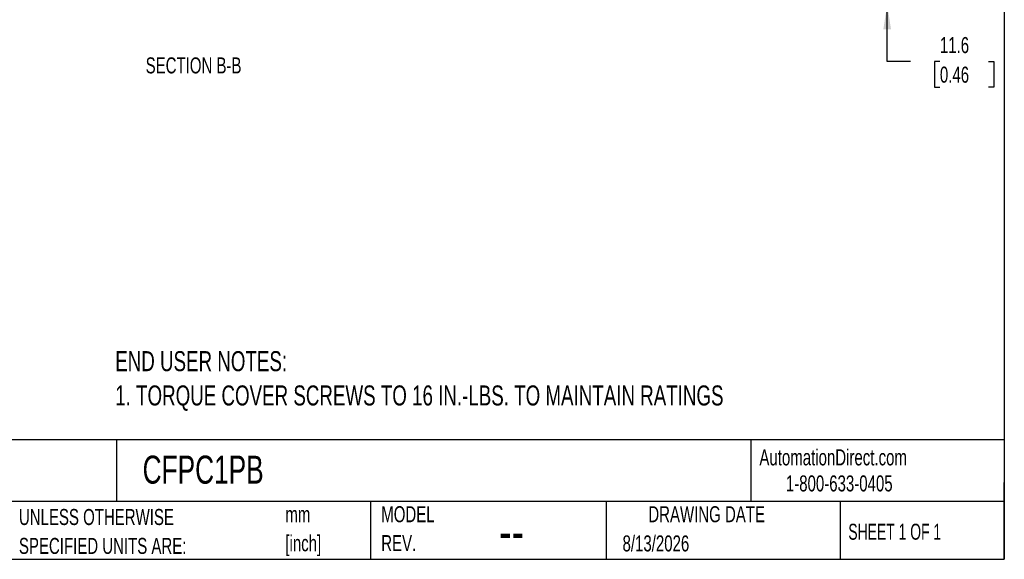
# Model space of a CAD drawing. Header units: millimetres. Extents: x 6 to 273, y 6 to 210.
# Tile 6 of 12: x 143 to 273, y 6 to 78. Entities that reach past the tile are written whole.
import ezdxf

# ---------------------------------------------------------------- set-up
doc = ezdxf.new("R2010")
doc.units = ezdxf.units.MM
for name, color, linetype in [('DIMENSIONS', 140, 'Continuous'), ('SLD-0', 179, 'Continuous'), ('TEXT', 140, 'Continuous')]:
    doc.layers.add(name, color=color, linetype=linetype)
doc.styles.add('SLDTEXTSTYLE0', font='TXT', dxfattribs={"width": 0.7})
doc.styles.add('SLDTEXTSTYLE1', font='TXT', dxfattribs={"width": 0.65})
doc.dimstyles.new('SLDDIMSTYLE2', dxfattribs={"dimtxt": 2.158008, "dimasz": 3.302, "dimexe": 0, "dimexo": 0.0625, "dimgap": 0.539502, "dimtad": 0, "dimtih": 1, "dimtoh": 1, "dimdec": 1, "dimlfac": 2, "dimrnd": 1e-09, "dimzin": 12, "dimdsep": 46, "dimtxsty": 'SLDTEXTSTYLE0', "dimsah": 1, "dimcen": 0.09, "dimadec": 0, "dimazin": 3, "dimtfac": 1, "dimtdec": 1, "dimtmove": 0, "dimatfit": 0, "dimfxl": 0, "dimfrac": 2, "dimtolj": 1, "dimtzin": 12, "dimarcsym": 0})

# ---------------------------------------------------------------- blocks, each defined once
blk = doc.blocks.new('SW_NOTE_0')
at = {"layer": 'DIMENSIONS', "color": 0, "char_height": 2.6458, "attachment_point": 1, "style": 'SLDTEXTSTYLE0'}
for s, insert in [('END USER NOTES:', (0, 3.41)), ('1. TORQUE COVER SCREWS TO 16 IN.-LBS. TO MAINTAIN RATINGS', (0, -1.12))]:
    blk.add_mtext(s, dxfattribs=dict(at, insert=insert))
blk = doc.blocks.new('SW_NOTE_0_1')
at = {"layer": 'TEXT', "color": 0, "char_height": 2.117, "attachment_point": 1, "style": 'SLDTEXTSTYLE0'}
for s, insert in [('mm', (0, 2.73)), ('[inch]', (0, -1.09))]:
    blk.add_mtext(s, dxfattribs=dict(at, insert=insert))
blk = doc.blocks.new('SW_NOTE_0_2')
at = {"layer": 'TEXT', "color": 0, "char_height": 2.1167, "attachment_point": 1, "style": 'SLDTEXTSTYLE0'}
for s, insert in [('UNLESS OTHERWISE', (0, 2.73)), ('SPECIFIED UNITS ARE:', (0, -1.09))]:
    blk.add_mtext(s, dxfattribs=dict(at, insert=insert))
blk = doc.blocks.new('SW_NOTE_0_7')
at = {"layer": 'TEXT', "color": 0, "char_height": 2.117, "attachment_point": 1, "style": 'SLDTEXTSTYLE0'}
for s, insert in [('MODEL', (0, 2.73)), ('REV.', (0, -1.09))]:
    blk.add_mtext(s, dxfattribs=dict(at, insert=insert))
blk = doc.blocks.new('_D_11')
at = {"layer": 'DIMENSIONS'}
for p, q in [((257.58, 85.46), (257.58, 91.81)), ((241.67, 85.46), (260.75, 85.46)), ((246.37, 79.68), (260.75, 79.68)), ((257.58, 72.14), (257.58, 79.68)), ((260.65, 72.14), (257.58, 72.14)), ((264.54, 72.14), (263.82, 72.14)), ((263.82, 72.14), (263.82, 68.71)), ((270.95, 72.14), (271.68, 72.14)), ((271.68, 72.14), (271.68, 68.71)), ((263.82, 68.71), (264.54, 68.71)), ((271.68, 68.71), (270.95, 68.71))]:
    blk.add_line(p, q, dxfattribs=at)
for points in [[(257.58, 85.46), (258.08, 88.76), (257.07, 88.76)], [(257.58, 79.68), (257.07, 76.37), (258.08, 76.37)]]:
    blk.add_solid(points, dxfattribs=at)
at = {"layer": 'DIMENSIONS', "char_height": 2.117, "attachment_point": 1, "style": 'SLDTEXTSTYLE0'}
for s, insert in [('11.6', (264.54, 75.35)), ('0.46', (264.54, 71.44))]:
    blk.add_mtext(s, dxfattribs=dict(at, insert=insert))

msp = doc.modelspace()

# ---------------------------------------------------------------- linework, layer by layer
at = {"layer": 'TEXT'}
for p, q in [((273.05, 209.55), (273.05, 6.35)), ((273.05, 22.126), (6.35, 22.126)), ((155.759, 22.126), (155.759, 13.97)), ((239.575, 22.126), (239.575, 13.97)), ((273.05, 6.35), (273.05, 16.51)), ((273.05, 13.97), (6.35, 13.97)), ((189.301, 13.97), (189.301, 6.35)), ((220.466, 13.97), (220.466, 6.35)), ((251.349, 13.97), (251.349, 6.35)), ((6.35, 6.35), (273.05, 6.35))]:
    msp.add_line(p, q, dxfattribs=at)

# ---------------------------------------------------------------- block references
at = {"layer": 'DIMENSIONS'}
msp.add_blockref('SW_NOTE_0', (155.59, 30.441), dxfattribs=at)
at = {"layer": 'TEXT'}
for name, p in [('SW_NOTE_0_2', (142.869, 10.268)), ('SW_NOTE_0_7', (190.734, 10.635)), ('SW_NOTE_0_1', (178.064, 10.615))]:
    msp.add_blockref(name, p, dxfattribs=at)

# ---------------------------------------------------------------- texts
at = {"layer": 'DIMENSIONS', "insert": (165.941, 72.664), "char_height": 2.11667, "attachment_point": 2, "style": 'SLDTEXTSTYLE0'}
msp.add_mtext('SECTION B-B', dxfattribs=at)
at = {"layer": 'SLD-0', "char_height": 2.11667, "attachment_point": 1, "style": 'SLDTEXTSTYLE0'}
for s, insert in [('AutomationDirect.com', (240.695, 20.877)), ('1-800-633-0405', (244.192, 17.437))]:
    msp.add_mtext(s, dxfattribs=dict(at, insert=insert))
at = {"layer": 'TEXT'}
for s, insert, char_height, attachment_point, style in [('CFPC1PB', (159.208, 20.047), 3.7042, 1, 'SLDTEXTSTYLE0'), ('DRAWING DATE', (233.725, 13.364), 2.11667, 2, 'SLDTEXTSTYLE0'), ('SHEET 1 OF 1', (252.441, 11.051), 2.11667, 1, 'SLDTEXTSTYLE1'), ('--', (206.298, 12.706), 5.2917, 1, 'SLDTEXTSTYLE0'), ('8/13/2026', (222.613, 9.509), 2.1167, 1, 'SLDTEXTSTYLE0')]:
    msp.add_mtext(s, dxfattribs=dict(at, insert=insert, char_height=char_height, attachment_point=attachment_point, style=style))

# ---------------------------------------------------------------- dimensions: what is measured, and where the dimension line sits
at = {"layer": 'DIMENSIONS'}
dim = msp.add_linear_dim(base=(257.577, 79.675), p1=(240.401, 85.459), p2=(245.103, 79.675), angle=90, dimstyle='SLDDIMSTYLE2', dxfattribs=at)
dim.commit()
dim.dimension.update_dxf_attribs({"geometry": '_D_11', "text_midpoint": (257.577, 72.137), "dimtype": 160})

doc.saveas('drawing.dxf')
